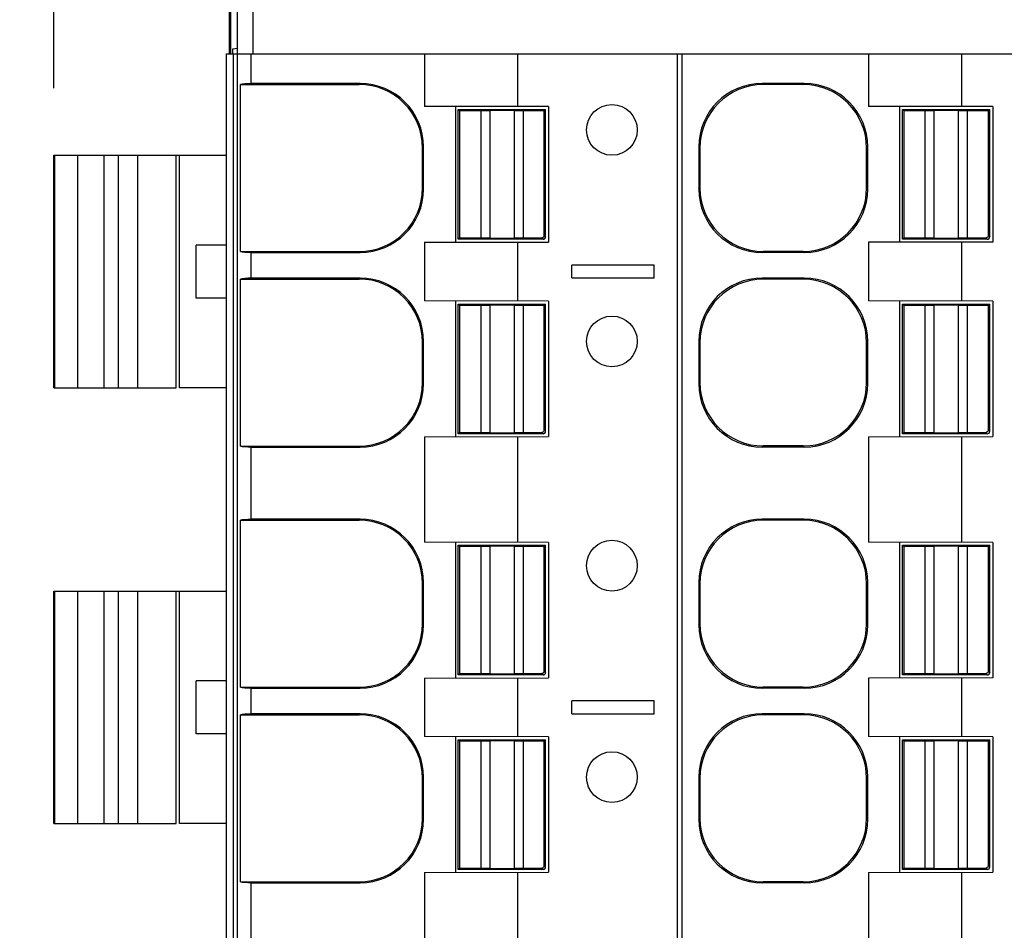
# Model space of a CAD drawing. Header units: inches. Extents: x 0 to 22, y 0 to 17.
# Tile 37 of 51: x 8.8 to 9.7, y 12.6 to 13.4. Entities that reach past the tile are written whole.
import ezdxf

# ---------------------------------------------------------------- set-up
doc = ezdxf.new("R2010")
doc.units = ezdxf.units.IN
doc.header["$LTSCALE"] = 1.21
doc.header["$MEASUREMENT"] = 0
doc.layers.get('0').update_dxf_attribs({"linetype": 'CONTINUOUS'})
doc.layers.add('DIMENSIONS', color=7, linetype='CONTINUOUS')
doc.styles.get("Standard").update_dxf_attribs({"font": 'txt', "width": 0.8})
doc.dimstyles.new('DIMSTYLE_1', dxfattribs={"dimtxt": 0.125, "dimasz": 0.18, "dimexe": 0.125, "dimexo": 0.0625, "dimgap": 0.0625, "dimtad": 0, "dimtih": 1, "dimtoh": 1, "dimdsep": 46, "dimtxsty": 'STANDARD', "dimblk": '_FILLED', "dimblk1": '_FILLED', "dimblk2": '_FILLED', "dimcen": 0.09, "dimadec": 0, "dimazin": 0, "dimtp": 0.02, "dimtm": 0.02, "dimtfac": 1, "dimtofl": 0, "dimtmove": 0, "dimatfit": 3, "dimldrblk": '_FILLED', "dimfxl": 1, "dimtolj": 1, "dimarcsym": 0})

# ---------------------------------------------------------------- blocks, each defined once
blk = doc.blocks.new('_FILLED')
at = {"color": 0, "linetype": 'BYBLOCK'}
blk.add_solid([(0, 0), (-1, 0.1736), (-1, -0.1736)], dxfattribs=at)
blk = doc.blocks.new('*D0')
at = {"layer": 'DIMENSIONS', "color": 2, "linetype": 'CONTINUOUS'}
for p, q in [((8.93412, 13.53724), (7.93653, 13.53724)), ((8.06153, 13.53724), (8.06153, 12.47326)), ((8.06153, 11.15928), (8.06153, 12.22326)), ((10.84981, 11.15928), (7.93653, 11.15928))]:
    blk.add_line(p, q, dxfattribs=at)
at = {"layer": 'DIMENSIONS', "color": 2, "linetype": 'CONTINUOUS', "xscale": 0.18, "yscale": 0.18, "zscale": 0.18}
for p, rotation in [((8.06153, 13.53724), 90), ((8.06153, 11.15928), 270.000000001)]:
    blk.add_blockref('_FILLED', p, dxfattribs=dict(at, rotation=rotation))
at = {"layer": 'DIMENSIONS', "color": 2, "linetype": 'CONTINUOUS', "insert": (8.06153, 12.41076), "char_height": 0.125, "width": 1.225, "attachment_point": 2, "line_spacing_factor": 0.9}
blk.add_mtext('60.4{\\Ftxt.shx;\\W1.000000;\\H0.125000; }[2.378]', dxfattribs=at)
blk = doc.blocks.new('*D1')
at = {"layer": 'DIMENSIONS', "color": 2, "linetype": 'CONTINUOUS'}
for p, q in [((8.81153, 13.37729), (8.81153, 14.41224)), ((13.95654, 13.37729), (13.95654, 14.41224)), ((8.81153, 14.28724), (10.60904, 14.28724)), ((13.95654, 14.28724), (12.15904, 14.28724))]:
    blk.add_line(p, q, dxfattribs=at)
at = {"layer": 'DIMENSIONS', "color": 2, "linetype": 'CONTINUOUS', "xscale": 0.18, "yscale": 0.18, "zscale": 0.18}
for p, rotation in [((8.81153, 14.28724), 180), ((13.95654, 14.28724), 359.9999999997)]:
    blk.add_blockref('_FILLED', p, dxfattribs=dict(at, rotation=rotation))
at = {"layer": 'DIMENSIONS', "color": 2, "linetype": 'CONTINUOUS', "insert": (11.38404, 14.34974), "char_height": 0.125, "width": 1.425, "attachment_point": 2, "line_spacing_factor": 0.9}
blk.add_mtext('130.68{\\Ftxt.shx;\\W1.000000;\\H0.125000; }[5.145]', dxfattribs=at)

msp = doc.modelspace()

# ---------------------------------------------------------------- linework, layer by layer
at = {"color": 7, "linetype": 'CONTINUOUS'}
for p, q in [((8.97459, 13.53724), (8.97459, 13.40928)), ((8.97611, 13.40928), (8.97611, 13.53724)), ((8.98246, 11.427), (8.98246, 13.53724)), ((8.99662, 13.53724), (8.99662, 13.40928)), ((8.97798, 13.41395), (8.98246, 13.41435)), ((8.97798, 13.40928), (8.97798, 13.41395)), ((8.97193, 13.40928), (8.97193, 11.78724)), ((8.97193, 13.40928), (11.20673, 13.40928)), ((8.97832, 13.40928), (8.97832, 11.78724)), ((8.995, 13.38163), (8.995, 13.40928)), ((9.1563, 13.40928), (9.1563, 13.36034)), ((9.24283, 13.40928), (9.24283, 13.36007)), ((9.39184, 11.78724), (9.39184, 13.40928)), ((9.3957, 13.40928), (9.3957, 11.78724)), ((9.56968, 13.40928), (9.56968, 13.36034)), ((9.65622, 13.40928), (9.65622, 13.36007)), ((8.98499, 13.22523), (8.98499, 13.38074)), ((8.98499, 13.38074), (9.09551, 13.38074)), ((9.0964, 13.38163), (8.995, 13.38163)), ((9.0964, 13.38163), (9.09551, 13.38074)), ((9.4706, 13.38163), (9.47163, 13.3806)), ((9.50979, 13.38163), (9.4706, 13.38163)), ((9.50876, 13.3806), (9.47163, 13.3806)), ((9.50979, 13.38163), (9.50876, 13.3806)), ((9.27169, 13.36007), (9.1563, 13.36034)), ((9.18507, 13.36034), (9.18507, 13.23381)), ((9.27169, 13.36007), (9.27169, 13.23409)), ((9.68507, 13.36007), (9.56968, 13.36034)), ((9.59846, 13.36034), (9.59846, 13.23381)), ((9.68507, 13.36007), (9.68507, 13.23409)), ((9.18769, 13.2367), (9.18769, 13.35746)), ((9.18769, 13.35746), (9.18901, 13.35613)), ((9.18769, 13.35746), (9.26907, 13.35746)), ((9.18901, 13.35613), (9.18901, 13.23802)), ((9.2087, 13.35613), (9.18901, 13.35613)), ((9.2087, 13.35613), (9.21706, 13.35648)), ((9.2087, 13.35613), (9.2087, 13.23802)), ((9.21706, 13.35648), (9.21706, 13.23768)), ((9.2397, 13.35648), (9.21706, 13.35648)), ((9.2397, 13.35648), (9.2397, 13.23768)), ((9.2397, 13.35648), (9.24807, 13.35613)), ((9.24807, 13.35613), (9.24807, 13.23802)), ((9.26775, 13.35613), (9.24807, 13.35613)), ((9.26775, 13.35613), (9.26907, 13.35746)), ((9.26775, 13.24021), (9.26775, 13.35613)), ((9.26907, 13.23906), (9.26907, 13.35746)), ((9.60107, 13.2367), (9.60107, 13.35746)), ((9.60107, 13.35746), (9.6024, 13.35613)), ((9.60107, 13.35746), (9.68246, 13.35746)), ((9.6024, 13.35613), (9.6024, 13.23802)), ((9.62208, 13.35613), (9.6024, 13.35613)), ((9.62208, 13.35613), (9.63045, 13.35648)), ((9.62208, 13.35613), (9.62208, 13.23802)), ((9.63045, 13.35648), (9.63045, 13.23768)), ((9.65308, 13.35648), (9.63045, 13.35648)), ((9.65308, 13.35648), (9.65308, 13.23768)), ((9.65308, 13.35648), (9.66145, 13.35613)), ((9.66145, 13.35613), (9.66145, 13.23802)), ((9.68114, 13.35613), (9.66145, 13.35613)), ((9.68114, 13.35613), (9.68246, 13.35746)), ((9.68114, 13.24021), (9.68114, 13.35613)), ((9.68246, 13.23906), (9.68246, 13.35746)), ((9.15546, 13.32258), (9.15456, 13.32169)), ((9.15546, 13.28339), (9.15546, 13.32258)), ((9.41154, 13.32258), (9.41154, 13.28339)), ((9.41154, 13.32258), (9.41257, 13.32155)), ((9.56884, 13.32258), (9.56781, 13.32155)), ((9.56884, 13.28339), (9.56884, 13.32258)), ((8.81153, 13.09826), (8.81153, 13.31479)), ((8.81153, 13.31479), (8.92531, 13.31479)), ((8.81225, 13.09826), (8.81225, 13.31479)), ((8.83344, 13.31479), (8.83344, 13.09826)), ((8.85831, 13.09826), (8.85831, 13.31479)), ((8.87139, 13.31479), (8.87139, 13.09826)), ((8.8892, 13.31479), (8.8892, 13.09826)), ((8.92531, 13.09826), (8.92531, 13.31479)), ((8.9257, 13.31479), (8.97193, 13.31479)), ((8.92838, 13.09826), (8.92838, 13.31479)), ((9.15456, 13.28428), (9.15456, 13.32169)), ((9.41257, 13.32155), (9.41257, 13.28442)), ((9.56781, 13.28442), (9.56781, 13.32155)), ((9.15546, 13.28339), (9.15456, 13.28428)), ((9.41154, 13.28339), (9.41257, 13.28442)), ((9.56884, 13.28339), (9.56781, 13.28442)), ((9.26775, 13.24038), (9.26907, 13.23906)), ((9.68114, 13.24038), (9.68246, 13.23906)), ((8.944, 13.18192), (8.944, 13.23113)), ((8.97207, 13.23113), (8.944, 13.23113)), ((9.1563, 13.23381), (9.27169, 13.23409)), ((9.1563, 13.23381), (9.1563, 13.17924)), ((9.18901, 13.23802), (9.18769, 13.2367)), ((9.26671, 13.2367), (9.18769, 13.2367)), ((9.18901, 13.23802), (9.2087, 13.23802)), ((9.21706, 13.23768), (9.2087, 13.23802)), ((9.21706, 13.23768), (9.2397, 13.23768)), ((9.24807, 13.23802), (9.2397, 13.23768)), ((9.24283, 13.23409), (9.24283, 13.17897)), ((9.24807, 13.23802), (9.26557, 13.23802)), ((9.26671, 13.2367), (9.26539, 13.23802)), ((9.68507, 13.23409), (9.56968, 13.23381)), ((9.56968, 13.23381), (9.56968, 13.17924)), ((9.6024, 13.23802), (9.60107, 13.2367)), ((9.6801, 13.2367), (9.60107, 13.2367)), ((9.6024, 13.23802), (9.62208, 13.23802)), ((9.63045, 13.23768), (9.62208, 13.23802)), ((9.63045, 13.23768), (9.65308, 13.23768)), ((9.66145, 13.23802), (9.65308, 13.23768)), ((9.65622, 13.23409), (9.65622, 13.17897)), ((9.66145, 13.23802), (9.67895, 13.23802)), ((9.6801, 13.2367), (9.67878, 13.23802)), ((8.98499, 13.22523), (9.09551, 13.22523)), ((8.995, 13.20053), (8.995, 13.22433)), ((8.995, 13.22433), (9.0964, 13.22433)), ((9.0964, 13.22433), (9.09551, 13.22523)), ((9.4706, 13.22433), (9.47163, 13.22536)), ((9.50979, 13.22433), (9.4706, 13.22433)), ((9.50876, 13.22536), (9.47163, 13.22536)), ((9.50979, 13.22433), (9.50876, 13.22536)), ((9.29334, 13.20062), (9.29334, 13.21243)), ((9.37011, 13.21243), (9.29334, 13.21243)), ((9.37011, 13.20062), (9.37011, 13.21243)), ((8.98499, 13.04412), (8.98499, 13.19964)), ((8.98499, 13.19964), (9.09551, 13.19964)), ((9.0964, 13.20053), (8.995, 13.20053)), ((9.0964, 13.20053), (9.09551, 13.19964)), ((9.29334, 13.20062), (9.37011, 13.20062)), ((9.4706, 13.20053), (9.47163, 13.1995)), ((9.50979, 13.20053), (9.4706, 13.20053)), ((9.50876, 13.1995), (9.47163, 13.1995)), ((9.50979, 13.20053), (9.50876, 13.1995)), ((8.97207, 13.18192), (8.944, 13.18192)), ((9.27169, 13.17897), (9.1563, 13.17924)), ((9.18507, 13.17924), (9.18507, 13.05271)), ((9.18769, 13.0556), (9.18769, 13.17635)), ((9.18769, 13.17635), (9.18901, 13.17503)), ((9.18769, 13.17635), (9.26907, 13.17635)), ((9.2087, 13.17503), (9.21706, 13.17537)), ((9.21706, 13.17537), (9.21706, 13.05658)), ((9.2397, 13.17537), (9.21706, 13.17537)), ((9.2397, 13.17537), (9.2397, 13.05658)), ((9.2397, 13.17537), (9.24807, 13.17503)), ((9.26775, 13.17503), (9.26907, 13.17635)), ((9.26907, 13.05796), (9.26907, 13.17635)), ((9.27169, 13.17897), (9.27169, 13.05298)), ((9.68507, 13.17897), (9.56968, 13.17924)), ((9.59846, 13.17924), (9.59846, 13.05271)), ((9.60107, 13.0556), (9.60107, 13.17635)), ((9.60107, 13.17635), (9.6024, 13.17503)), ((9.60107, 13.17635), (9.68246, 13.17635)), ((9.62208, 13.17503), (9.63045, 13.17537)), ((9.63045, 13.17537), (9.63045, 13.05658)), ((9.65308, 13.17537), (9.63045, 13.17537)), ((9.65308, 13.17537), (9.65308, 13.05658)), ((9.65308, 13.17537), (9.66145, 13.17503)), ((9.68114, 13.17503), (9.68246, 13.17635)), ((9.68246, 13.05796), (9.68246, 13.17635)), ((9.68507, 13.17897), (9.68507, 13.05298)), ((9.18901, 13.17503), (9.18901, 13.05692)), ((9.2087, 13.17503), (9.18901, 13.17503)), ((9.2087, 13.17503), (9.2087, 13.05692)), ((9.24807, 13.17503), (9.24807, 13.05692)), ((9.26775, 13.17503), (9.24807, 13.17503)), ((9.26775, 13.0591), (9.26775, 13.17503)), ((9.6024, 13.17503), (9.6024, 13.05692)), ((9.62208, 13.17503), (9.6024, 13.17503)), ((9.62208, 13.17503), (9.62208, 13.05692)), ((9.66145, 13.17503), (9.66145, 13.05692)), ((9.68114, 13.17503), (9.66145, 13.17503)), ((9.68114, 13.0591), (9.68114, 13.17503)), ((9.15546, 13.14148), (9.15456, 13.14058)), ((9.15456, 13.10318), (9.15456, 13.14058)), ((9.15546, 13.10228), (9.15546, 13.14148)), ((9.41154, 13.14148), (9.41154, 13.10228)), ((9.41154, 13.14148), (9.41257, 13.14045)), ((9.41257, 13.14045), (9.41257, 13.10332)), ((9.56884, 13.14148), (9.56781, 13.14045)), ((9.56781, 13.10332), (9.56781, 13.14045)), ((9.56884, 13.10228), (9.56884, 13.14148)), ((9.15456, 13.10318), (9.15546, 13.10228)), ((9.41154, 13.10228), (9.41257, 13.10332)), ((9.56884, 13.10228), (9.56781, 13.10332)), ((8.81154, 13.09826), (8.92531, 13.09826)), ((8.97193, 13.09826), (8.92838, 13.09826)), ((9.18901, 13.05692), (9.18769, 13.0556)), ((9.18901, 13.05692), (9.2087, 13.05692)), ((9.21706, 13.05658), (9.2087, 13.05692)), ((9.21706, 13.05658), (9.2397, 13.05658)), ((9.24807, 13.05692), (9.2397, 13.05658)), ((9.24807, 13.05692), (9.26557, 13.05692)), ((9.26671, 13.0556), (9.26539, 13.05692)), ((9.26775, 13.05928), (9.26907, 13.05796)), ((9.6024, 13.05692), (9.60107, 13.0556)), ((9.6024, 13.05692), (9.62208, 13.05692)), ((9.63045, 13.05658), (9.62208, 13.05692)), ((9.63045, 13.05658), (9.65308, 13.05658)), ((9.66145, 13.05692), (9.65308, 13.05658)), ((9.66145, 13.05692), (9.67895, 13.05692)), ((9.6801, 13.0556), (9.67878, 13.05692)), ((9.68114, 13.05928), (9.68246, 13.05796)), ((9.1563, 13.05271), (9.27169, 13.05298)), ((9.1563, 13.05271), (9.1563, 12.95483)), ((9.26671, 13.0556), (9.18769, 13.0556)), ((9.24283, 13.05298), (9.24283, 12.95456)), ((9.56968, 13.05271), (9.68507, 13.05298)), ((9.56968, 13.05271), (9.56968, 12.95483)), ((9.6801, 13.0556), (9.60107, 13.0556)), ((9.65622, 13.05298), (9.65622, 12.95456)), ((8.98499, 13.04412), (9.09551, 13.04412)), ((8.995, 12.97612), (8.995, 13.04323)), ((8.995, 13.04323), (9.0964, 13.04323)), ((9.09551, 13.04412), (9.0964, 13.04323)), ((9.4706, 13.04323), (9.47163, 13.04426)), ((9.50979, 13.04323), (9.4706, 13.04323)), ((9.50876, 13.04426), (9.47163, 13.04426)), ((9.50979, 13.04323), (9.50876, 13.04426)), ((8.98499, 12.81972), (8.98499, 12.97523)), ((8.98499, 12.97523), (9.09551, 12.97523)), ((9.0964, 12.97612), (8.995, 12.97612)), ((9.0964, 12.97612), (9.09551, 12.97523)), ((9.4706, 12.97612), (9.47163, 12.97509)), ((9.50979, 12.97612), (9.4706, 12.97612)), ((9.50876, 12.97509), (9.47163, 12.97509)), ((9.50979, 12.97612), (9.50876, 12.97509)), ((9.27169, 12.95456), (9.1563, 12.95483)), ((9.18507, 12.95483), (9.18507, 12.8283)), ((9.18769, 12.83119), (9.18769, 12.95194)), ((9.18769, 12.95194), (9.18901, 12.95062)), ((9.18769, 12.95194), (9.26907, 12.95194)), ((9.18901, 12.95062), (9.18901, 12.83251)), ((9.2087, 12.95062), (9.18901, 12.95062)), ((9.2087, 12.95062), (9.21706, 12.95096)), ((9.2087, 12.95062), (9.2087, 12.83251)), ((9.21706, 12.95096), (9.21706, 12.83217)), ((9.2397, 12.95096), (9.21706, 12.95096)), ((9.2397, 12.95096), (9.2397, 12.83217)), ((9.2397, 12.95096), (9.24807, 12.95062)), ((9.24807, 12.95062), (9.24807, 12.83251)), ((9.26775, 12.95062), (9.24807, 12.95062)), ((9.26775, 12.95062), (9.26907, 12.95194)), ((9.26775, 12.83469), (9.26775, 12.95062)), ((9.26907, 12.83355), (9.26907, 12.95194)), ((9.27169, 12.95456), (9.27169, 12.82857)), ((9.68507, 12.95456), (9.56968, 12.95483)), ((9.59846, 12.95483), (9.59846, 12.8283)), ((9.60107, 12.83119), (9.60107, 12.95194)), ((9.60107, 12.95194), (9.6024, 12.95062)), ((9.60107, 12.95194), (9.68246, 12.95194)), ((9.6024, 12.95062), (9.6024, 12.83251)), ((9.62208, 12.95062), (9.6024, 12.95062)), ((9.62208, 12.95062), (9.63045, 12.95096)), ((9.62208, 12.95062), (9.62208, 12.83251)), ((9.63045, 12.95096), (9.63045, 12.83217)), ((9.65308, 12.95096), (9.63045, 12.95096)), ((9.65308, 12.95096), (9.65308, 12.83217)), ((9.65308, 12.95096), (9.66145, 12.95062)), ((9.66145, 12.95062), (9.66145, 12.83251)), ((9.68114, 12.95062), (9.66145, 12.95062)), ((9.68114, 12.95062), (9.68246, 12.95194)), ((9.68114, 12.83469), (9.68114, 12.95062)), ((9.68246, 12.83355), (9.68246, 12.95194)), ((9.68507, 12.95456), (9.68507, 12.82857)), ((9.15546, 12.91707), (9.15456, 12.91617)), ((9.15456, 12.87877), (9.15456, 12.91617)), ((9.15546, 12.87788), (9.15546, 12.91707)), ((9.41154, 12.91707), (9.41154, 12.87788)), ((9.41154, 12.91707), (9.41257, 12.91604)), ((9.41257, 12.91604), (9.41257, 12.87891)), ((9.56884, 12.91707), (9.56781, 12.91604)), ((9.56781, 12.87891), (9.56781, 12.91604)), ((9.56884, 12.87788), (9.56884, 12.91707)), ((8.81153, 12.69275), (8.81153, 12.90928)), ((8.81153, 12.90928), (8.92531, 12.90928)), ((8.81225, 12.69275), (8.81225, 12.90928)), ((8.83344, 12.90928), (8.83344, 12.69275)), ((8.85831, 12.69275), (8.85831, 12.90928)), ((8.87139, 12.90928), (8.87139, 12.69275)), ((8.8892, 12.90928), (8.8892, 12.69275)), ((8.92531, 12.69275), (8.92531, 12.90928)), ((8.9257, 12.90928), (8.97193, 12.90928)), ((8.92838, 12.69275), (8.92838, 12.90928)), ((9.15546, 12.87788), (9.15456, 12.87877)), ((9.41154, 12.87788), (9.41257, 12.87891)), ((9.56884, 12.87788), (9.56781, 12.87891)), ((9.1563, 12.8283), (9.27169, 12.82857)), ((9.1563, 12.8283), (9.1563, 12.77373)), ((9.18901, 12.83251), (9.18769, 12.83119)), ((9.26671, 12.83119), (9.18769, 12.83119)), ((9.18901, 12.83251), (9.2087, 12.83251)), ((9.21706, 12.83217), (9.2087, 12.83251)), ((9.21706, 12.83217), (9.2397, 12.83217)), ((9.24807, 12.83251), (9.2397, 12.83217)), ((9.24283, 12.82857), (9.24283, 12.77346)), ((9.24807, 12.83251), (9.26557, 12.83251)), ((9.26671, 12.83119), (9.26539, 12.83251)), ((9.26775, 12.83487), (9.26907, 12.83355)), ((9.68507, 12.82857), (9.56968, 12.8283)), ((9.56968, 12.8283), (9.56968, 12.77373)), ((9.6024, 12.83251), (9.60107, 12.83119)), ((9.6801, 12.83119), (9.60107, 12.83119)), ((9.6024, 12.83251), (9.62208, 12.83251)), ((9.63045, 12.83217), (9.62208, 12.83251)), ((9.63045, 12.83217), (9.65308, 12.83217)), ((9.66145, 12.83251), (9.65308, 12.83217)), ((9.65622, 12.82857), (9.65622, 12.77346)), ((9.66145, 12.83251), (9.67895, 12.83251)), ((9.6801, 12.83119), (9.67878, 12.83251)), ((9.68114, 12.83487), (9.68246, 12.83355)), ((8.944, 12.77641), (8.944, 12.82562)), ((8.97207, 12.82562), (8.944, 12.82562)), ((8.98499, 12.81972), (9.09551, 12.81972)), ((8.995, 12.79502), (8.995, 12.81882)), ((8.995, 12.81882), (9.0964, 12.81882)), ((9.0964, 12.81882), (9.09551, 12.81972)), ((9.4706, 12.81882), (9.47163, 12.81985)), ((9.50979, 12.81882), (9.4706, 12.81882)), ((9.50876, 12.81985), (9.47163, 12.81985)), ((9.50979, 12.81882), (9.50876, 12.81985)), ((9.29334, 12.79511), (9.29334, 12.80692)), ((9.37011, 12.80692), (9.29334, 12.80692)), ((9.37011, 12.79511), (9.37011, 12.80692)), ((8.98499, 12.63861), (8.98499, 12.79412)), ((8.98499, 12.79412), (9.09551, 12.79412)), ((9.0964, 12.79502), (8.995, 12.79502)), ((9.0964, 12.79502), (9.09551, 12.79412)), ((9.29334, 12.79511), (9.37011, 12.79511)), ((9.4706, 12.79502), (9.47163, 12.79399)), ((9.50979, 12.79502), (9.4706, 12.79502)), ((9.50876, 12.79399), (9.47163, 12.79399)), ((9.50979, 12.79502), (9.50876, 12.79399)), ((8.97207, 12.77641), (8.944, 12.77641)), ((9.27169, 12.77346), (9.1563, 12.77373)), ((9.18507, 12.77373), (9.18507, 12.6472)), ((9.27169, 12.77346), (9.27169, 12.64747)), ((9.68507, 12.77346), (9.56968, 12.77373)), ((9.59846, 12.77373), (9.59846, 12.6472)), ((9.68507, 12.77346), (9.68507, 12.64747)), ((9.18769, 12.65009), (9.18769, 12.77084)), ((9.18769, 12.77084), (9.18901, 12.76952)), ((9.18769, 12.77084), (9.26907, 12.77084)), ((9.18901, 12.76952), (9.18901, 12.65141)), ((9.2087, 12.76952), (9.18901, 12.76952)), ((9.2087, 12.76952), (9.21706, 12.76986)), ((9.2087, 12.76952), (9.2087, 12.65141)), ((9.21706, 12.76986), (9.21706, 12.65106)), ((9.2397, 12.76986), (9.21706, 12.76986)), ((9.2397, 12.76986), (9.2397, 12.65106)), ((9.2397, 12.76986), (9.24807, 12.76952)), ((9.24807, 12.76952), (9.24807, 12.65141)), ((9.26775, 12.76952), (9.24807, 12.76952)), ((9.26775, 12.76952), (9.26907, 12.77084)), ((9.26775, 12.65359), (9.26775, 12.76952)), ((9.26907, 12.65245), (9.26907, 12.77084)), ((9.60107, 12.65009), (9.60107, 12.77084)), ((9.60107, 12.77084), (9.6024, 12.76952)), ((9.60107, 12.77084), (9.68246, 12.77084)), ((9.6024, 12.76952), (9.6024, 12.65141)), ((9.62208, 12.76952), (9.6024, 12.76952)), ((9.62208, 12.76952), (9.63045, 12.76986)), ((9.62208, 12.76952), (9.62208, 12.65141)), ((9.63045, 12.76986), (9.63045, 12.65106)), ((9.65308, 12.76986), (9.63045, 12.76986)), ((9.65308, 12.76986), (9.65308, 12.65106)), ((9.65308, 12.76986), (9.66145, 12.76952)), ((9.66145, 12.76952), (9.66145, 12.65141)), ((9.68114, 12.76952), (9.66145, 12.76952)), ((9.68114, 12.76952), (9.68246, 12.77084)), ((9.68114, 12.65359), (9.68114, 12.76952)), ((9.68246, 12.65245), (9.68246, 12.77084)), ((9.15546, 12.73597), (9.15456, 12.73507)), ((9.15546, 12.69677), (9.15546, 12.73597)), ((9.41154, 12.73597), (9.41154, 12.69677)), ((9.41154, 12.73597), (9.41257, 12.73493)), ((9.56884, 12.73597), (9.56781, 12.73493)), ((9.56884, 12.69677), (9.56884, 12.73597)), ((9.15456, 12.69767), (9.15456, 12.73507)), ((9.41257, 12.73493), (9.41257, 12.6978)), ((9.56781, 12.6978), (9.56781, 12.73493)), ((8.81154, 12.69275), (8.92531, 12.69275)), ((8.97193, 12.69275), (8.92838, 12.69275)), ((9.15456, 12.69767), (9.15546, 12.69677)), ((9.41154, 12.69677), (9.41257, 12.6978)), ((9.56884, 12.69677), (9.56781, 12.6978)), ((9.26775, 12.65377), (9.26907, 12.65245)), ((9.68114, 12.65377), (9.68246, 12.65245)), ((9.1563, 12.6472), (9.27169, 12.64747)), ((9.1563, 12.6472), (9.1563, 12.54932)), ((9.18901, 12.65141), (9.18769, 12.65009)), ((9.26671, 12.65009), (9.18769, 12.65009)), ((9.18901, 12.65141), (9.2087, 12.65141)), ((9.21706, 12.65106), (9.2087, 12.65141)), ((9.21706, 12.65106), (9.2397, 12.65106)), ((9.24807, 12.65141), (9.2397, 12.65106)), ((9.24283, 12.64747), (9.24283, 12.54905)), ((9.24807, 12.65141), (9.26557, 12.65141)), ((9.26671, 12.65009), (9.26539, 12.65141)), ((9.56968, 12.6472), (9.68507, 12.64747)), ((9.56968, 12.6472), (9.56968, 12.54932)), ((9.6024, 12.65141), (9.60107, 12.65009)), ((9.6801, 12.65009), (9.60107, 12.65009)), ((9.6024, 12.65141), (9.62208, 12.65141)), ((9.63045, 12.65106), (9.62208, 12.65141)), ((9.63045, 12.65106), (9.65308, 12.65106)), ((9.66145, 12.65141), (9.65308, 12.65106)), ((9.65622, 12.64747), (9.65622, 12.54905)), ((9.66145, 12.65141), (9.67895, 12.65141)), ((9.6801, 12.65009), (9.67878, 12.65141)), ((8.98499, 12.63861), (9.09551, 12.63861)), ((8.995, 12.57061), (8.995, 12.63772)), ((8.995, 12.63772), (9.0964, 12.63772)), ((9.09551, 12.63861), (9.0964, 12.63772)), ((9.4706, 12.63772), (9.47163, 12.63875)), ((9.50979, 12.63772), (9.4706, 12.63772)), ((9.50876, 12.63875), (9.47163, 12.63875)), ((9.50979, 12.63772), (9.50876, 12.63875))]:
    msp.add_line(p, q, dxfattribs=at)
for centre in [(9.33074, 13.33842), (9.33074, 13.14157), (9.33074, 12.9329), (9.33074, 12.73605)]:
    msp.add_circle(centre, 0.02362, dxfattribs=at)
for centre, major_axis, ratio, start_param, end_param in [((10.49233, 13.3799), (1.51038, 0), 0.008727, 3.010026, 3.078135), ((9.09551, 13.32168), (0.04176, 0.04176), 0.999924, -0.78536, 0.78536), ((9.0964, 13.32258), (0.04176, 0.04176), 0.999924, -0.78536, 0.78536), ((9.4706, 13.32258), (-0.04176, 0.04176), 0.999924, -0.78536, 0.78536), ((9.47163, 13.32154), (-0.04176, 0.04176), 0.999924, -0.78536, 0.78536), ((9.50875, 13.32154), (0.04176, 0.04176), 0.999924, -0.78536, 0.78536), ((9.50978, 13.32258), (0.04176, 0.04176), 0.999924, -0.78536, 0.78536), ((9.09551, 13.28428), (0.04176, -0.04176), 0.999924, -0.78536, 0.78536), ((9.0964, 13.28339), (-0.04176, 0.04176), 0.999924, -3.926953, -2.356233), ((9.4706, 13.28339), (0.04176, 0.04176), 0.999924, 2.356233, 3.926953), ((9.47163, 13.28442), (0.04176, 0.04176), 0.999924, 2.356233, 3.926953), ((9.50875, 13.28442), (-0.04176, 0.04176), 0.999924, -3.926953, -2.356233), ((9.50978, 13.28339), (-0.04176, 0.04176), 0.999924, -3.926953, -2.356233), ((9.26671, 13.23906), (0.00167, -0.00167), 0.999924, -0.78536, 0.78536), ((9.6801, 13.23906), (0.00167, -0.00167), 0.999924, -0.78536, 0.78536), ((10.49233, 13.22606), (1.51038, 0), 0.008727, -3.078135, -3.010026), ((10.49233, 13.1988), (1.51038, 0), 0.008727, 3.010026, 3.078135), ((9.09551, 13.14058), (0.04176, 0.04176), 0.999924, -0.78536, 0.78536), ((9.0964, 13.14147), (0.04176, 0.04176), 0.999924, -0.78536, 0.78536), ((9.4706, 13.14147), (-0.04176, 0.04176), 0.999924, -0.78536, 0.78536), ((9.47163, 13.14044), (-0.04176, 0.04176), 0.999924, -0.78536, 0.78536), ((9.50875, 13.14044), (0.04176, 0.04176), 0.999924, -0.78536, 0.78536), ((9.50978, 13.14147), (0.04176, 0.04176), 0.999924, -0.78536, 0.78536), ((9.09551, 13.10318), (-0.04176, 0.04176), 0.999924, 2.356233, 3.926953), ((9.0964, 13.10229), (-0.04176, 0.04176), 0.999924, -3.926953, -2.356233), ((9.4706, 13.10229), (0.04176, 0.04176), 0.999924, 2.356233, 3.926953), ((9.47163, 13.10332), (0.04176, 0.04176), 0.999924, 2.356233, 3.926953), ((9.50875, 13.10332), (-0.04176, 0.04176), 0.999924, -3.926953, -2.356233), ((9.50978, 13.10229), (-0.04176, 0.04176), 0.999924, -3.926953, -2.356233), ((9.26671, 13.05796), (0.00167, -0.00167), 0.999924, -0.78536, 0.78536), ((9.6801, 13.05796), (0.00167, -0.00167), 0.999924, -0.78536, 0.78536), ((10.49233, 13.04496), (1.51038, 0), 0.008727, -3.078135, -3.010026), ((10.49233, 12.97439), (1.51038, 0), 0.008727, 3.010026, 3.078135), ((9.09551, 12.91617), (0.04176, 0.04176), 0.999924, -0.78536, 0.78536), ((9.0964, 12.91706), (0.04176, 0.04176), 0.999924, -0.78536, 0.78536), ((9.4706, 12.91706), (-0.04176, 0.04176), 0.999924, -0.78536, 0.78536), ((9.47163, 12.91603), (-0.04176, 0.04176), 0.999924, -0.78536, 0.78536), ((9.50875, 12.91603), (0.04176, 0.04176), 0.999924, -0.78536, 0.78536), ((9.50978, 12.91706), (0.04176, 0.04176), 0.999924, -0.78536, 0.78536), ((9.09551, 12.87877), (0.04176, -0.04176), 0.999924, -0.78536, 0.78536), ((9.0964, 12.87788), (-0.04176, 0.04176), 0.999924, -3.926953, -2.356233), ((9.4706, 12.87788), (0.04176, 0.04176), 0.999924, 2.356233, 3.926953), ((9.47163, 12.87891), (0.04176, 0.04176), 0.999924, 2.356233, 3.926953), ((9.50875, 12.87891), (-0.04176, 0.04176), 0.999924, -3.926953, -2.356233), ((9.50978, 12.87788), (-0.04176, 0.04176), 0.999924, -3.926953, -2.356233), ((9.26671, 12.83355), (0.00167, -0.00167), 0.999924, -0.78536, 0.78536), ((9.6801, 12.83355), (0.00167, -0.00167), 0.999924, -0.78536, 0.78536), ((10.49233, 12.82055), (1.51038, 0), 0.008727, -3.078135, -3.010026), ((10.49233, 12.79329), (1.51038, 0), 0.008727, 3.010026, 3.078135), ((9.09551, 12.73507), (0.04176, 0.04176), 0.999924, -0.78536, 0.78536), ((9.0964, 12.73596), (0.04176, 0.04176), 0.999924, -0.78536, 0.78536), ((9.4706, 12.73596), (-0.04176, 0.04176), 0.999924, -0.78536, 0.78536), ((9.47163, 12.73493), (-0.04176, 0.04176), 0.999924, -0.78536, 0.78536), ((9.50875, 12.73493), (0.04176, 0.04176), 0.999924, -0.78536, 0.78536), ((9.50978, 12.73596), (0.04176, 0.04176), 0.999924, -0.78536, 0.78536), ((9.09551, 12.69767), (-0.04176, 0.04176), 0.999924, 2.356233, 3.926953), ((9.0964, 12.69678), (-0.04176, 0.04176), 0.999924, -3.926953, -2.356233), ((9.4706, 12.69678), (0.04176, 0.04176), 0.999924, 2.356233, 3.926953), ((9.47163, 12.69781), (0.04176, 0.04176), 0.999924, 2.356233, 3.926953), ((9.50875, 12.69781), (-0.04176, 0.04176), 0.999924, -3.926953, -2.356233), ((9.50978, 12.69678), (-0.04176, 0.04176), 0.999924, -3.926953, -2.356233), ((9.26671, 12.65245), (0.00167, -0.00167), 0.999924, -0.78536, 0.78536), ((9.6801, 12.65245), (0.00167, -0.00167), 0.999924, -0.78536, 0.78536), ((10.49233, 12.63945), (1.51038, 0), 0.008727, -3.078135, -3.010026)]:
    msp.add_ellipse(centre, major_axis=major_axis, ratio=ratio, start_param=start_param, end_param=end_param, dxfattribs=at)
for points in [[(9.26775, 13.24021), (9.26775, 13.23918), (9.2666, 13.23802), (9.26557, 13.23802)], [(9.68114, 13.24021), (9.68114, 13.23918), (9.67998, 13.23802), (9.67895, 13.23802)], [(9.26775, 13.0591), (9.26775, 13.05807), (9.2666, 13.05692), (9.26557, 13.05692)], [(9.68114, 13.0591), (9.68114, 13.05807), (9.67998, 13.05692), (9.67895, 13.05692)], [(9.26775, 12.83469), (9.26775, 12.83366), (9.2666, 12.83251), (9.26557, 12.83251)], [(9.68114, 12.83469), (9.68114, 12.83366), (9.67998, 12.83251), (9.67895, 12.83251)], [(9.26775, 12.65359), (9.26775, 12.65256), (9.2666, 12.65141), (9.26557, 12.65141)], [(9.68114, 12.65359), (9.68114, 12.65256), (9.67998, 12.65141), (9.67895, 12.65141)]]:
    msp.add_open_spline(points, degree=3, dxfattribs=at)

# ---------------------------------------------------------------- dimensions: what is measured, and where the dimension line sits
at = {"layer": 'DIMENSIONS', "color": 2, "linetype": 'CONTINUOUS'}
dim = msp.add_linear_dim(base=(13.95654, 14.28724), p1=(8.81153, 13.31479), p2=(13.95654, 13.31479), dimstyle='DIMSTYLE_1', dxfattribs=at)
dim.commit()
dim.dimension.update_dxf_attribs({"geometry": '*D1', "text_midpoint": (11.38404, 14.28724), "dimtype": 160})
dim = msp.add_linear_dim(base=(8.06153, 11.15928), p1=(8.99662, 13.53724), p2=(10.91231, 11.15928), angle=270, dimstyle='DIMSTYLE_1', dxfattribs=at)
dim.commit()
dim.dimension.update_dxf_attribs({"geometry": '*D0', "text_midpoint": (8.06153, 12.34826), "dimtype": 160})

doc.saveas('drawing.dxf')
